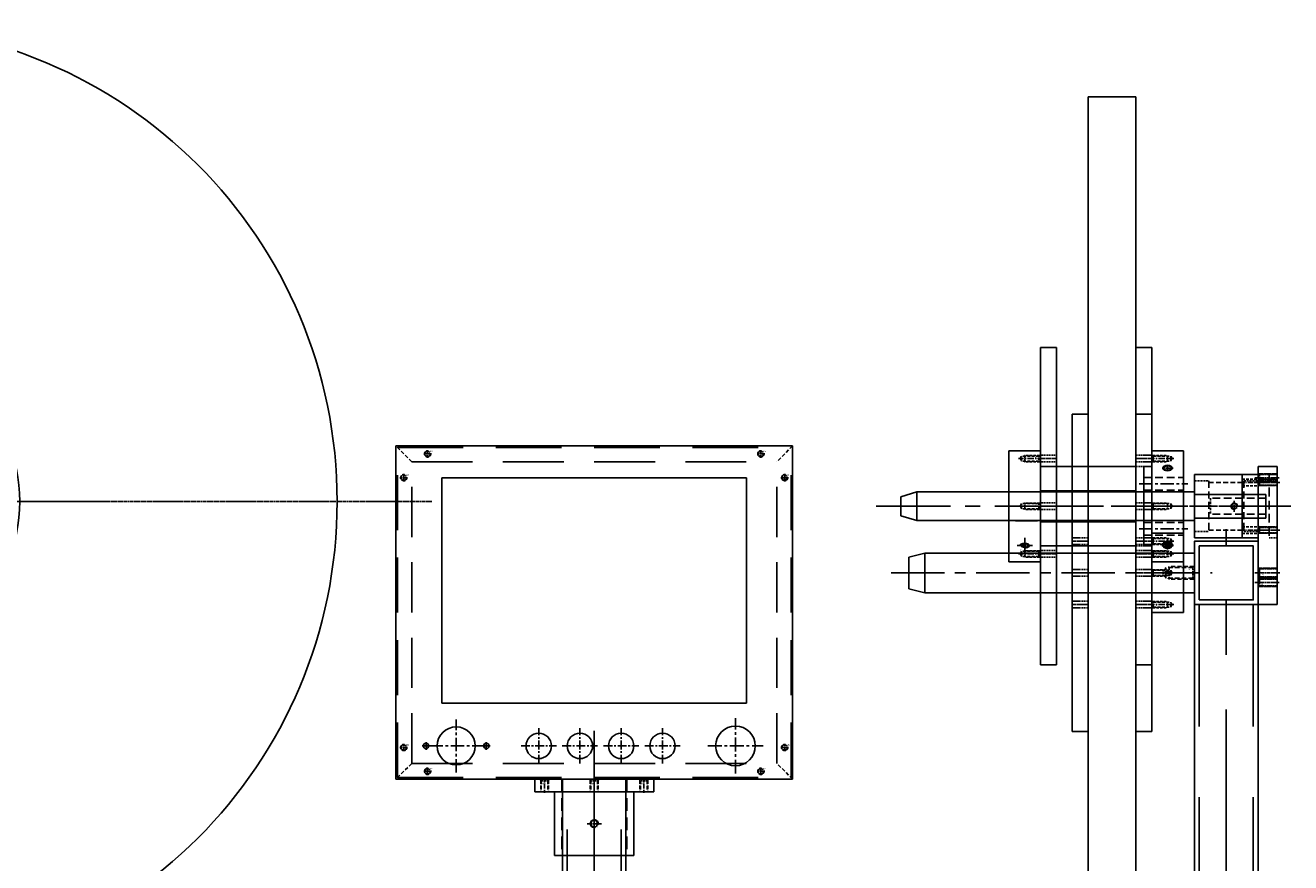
# Model space of a CAD drawing. Header units: millimetres. Extents: x -1657 to 8845, y -11980 to 3013.
# Tile 69 of 256: x 73 to 870, y -714 to -187. Entities that reach past the tile are written whole.
import ezdxf

# ---------------------------------------------------------------- set-up
doc = ezdxf.new("R2010")
doc.units = ezdxf.units.MM
doc.linetypes.add('CENTER', pattern=[2, 1.25, -0.25, 0.25, -0.25])
doc.linetypes.add('DASHED', pattern=[0.75, 0.5, -0.25])
for name, color, linetype in [('图层29', 13, 'Continuous'), ('图层31', 70, 'Continuous'), ('图层32', 127, 'Continuous'), ('图层33', 235, 'Continuous'), ('图层36', 121, 'Continuous'), ('图层37', 21, 'Continuous'), ('图层88', 140, 'Continuous'), ('图层94', 125, 'Continuous'), ('圆管', 25, 'Continuous'), ('料盘', 247, 'Continuous'), ('方管', 252, 'Continuous')]:
    doc.layers.add(name, color=color, linetype=linetype)

# ---------------------------------------------------------------- blocks, each defined once
blk = doc.blocks.new('4A')
at = {"color": 1, "linetype": 'CENTER'}
for p, q in [((-5, 0), (5, 0)), ((0, 5), (0, -5))]:
    blk.add_line(p, q, dxfattribs=at)
for radius in [4, 2.25]:
    blk.add_circle((0, 0), radius)
blk.add_text('M4', height=0.697).set_placement((-1.44, -1.08))
blk = doc.blocks.new('27AEA')
at = {"layer": '图层33', "color": 1, "linetype": 'CENTER', "ltscale": 46.016529}
for p, q in [((0, 0), (0, 278.4)), ((-139.2, 139.2), (139.2, 139.2))]:
    blk.add_line(p, q, dxfattribs=at)
at = {"layer": '图层33', "ltscale": 10.330579}
blk.add_circle((0, 139.2), 100, dxfattribs=at)
at = {"layer": '图层33', "color": 1, "linetype": 'CENTER', "ltscale": 46.016529}
blk.add_circle((0, 139.2), 20, dxfattribs=at)
at = {"layer": '图层33', "ltscale": 0.867769}
blk.add_circle((0, 139.2), 12.75, dxfattribs=at)
for p in [(0, 159.2), (-20, 139.2), (20, 139.2), (0, 119.2)]:
    blk.add_blockref('4A', p, dxfattribs=at)
blk = doc.blocks.new('8D21F')
at = {"layer": '图层37', "color": 1, "linetype": 'CENTER', "ltscale": 1.150393}
blk.add_line((0, 0), (6.96, 0), dxfattribs=at)
at = {"layer": '图层37', "color": 1, "linetype": 'CENTER', "ltscale": 0.677887}
blk.add_line((3.48, -2.04), (3.48, 2.06), dxfattribs=at)
at = {"layer": '图层37', "ltscale": 0.619835}
for major_axis, ratio in [((-3, 0), 0.589256), ((-2.5, 0), 0.545738)]:
    blk.add_ellipse((3.48, 0.01), major_axis=major_axis, ratio=ratio, dxfattribs=at)
blk = doc.blocks.new('4F')
at = {"color": 1, "linetype": 'CENTER', "ltscale": 3.210708}
blk.add_line((-2.16, 0), (13.9, 0), dxfattribs=at)
at = {"color": 4, "linetype": 'DASHED', "ltscale": 0.471405}
for p, q in [((1, 1.65), (0, 2.65)), ((1, -1.65), (0, -2.65))]:
    blk.add_line(p, q, dxfattribs=at)
at = {"color": 4, "linetype": 'DASHED', "ltscale": 3.116667}
for p, q in [((0.65, 2), (10, 2)), ((0.65, -2), (10, -2))]:
    blk.add_line(p, q, dxfattribs=at)
at = {"color": 4, "linetype": 'DASHED', "ltscale": 1.1}
for p, q in [((1, 1.65), (1, -1.65)), ((12, 1.65), (12, -1.65))]:
    blk.add_line(p, q, dxfattribs=at)
at = {"color": 4, "linetype": 'DASHED', "ltscale": 3.666667}
for p, q in [((1, 1.65), (12, 1.65)), ((1, -1.65), (12, -1.65))]:
    blk.add_line(p, q, dxfattribs=at)
at = {"color": 4, "linetype": 'DASHED', "ltscale": 0.164992}
for p, q in [((10, 2), (10.35, 1.65)), ((10, -2), (10.35, -1.65))]:
    blk.add_line(p, q, dxfattribs=at)
at = {"color": 4, "linetype": 'DASHED', "ltscale": 1.333333}
blk.add_line((10, 2), (10, -2), dxfattribs=at)
at = {"color": 4, "linetype": 'DASHED', "ltscale": 0.635085}
for p in [(12, 1.65), (12, -1.65)]:
    blk.add_line(p, (12.95, 0), dxfattribs=at)
blk.add_text('M4', height=0.808, rotation=90).set_placement((3.46, -1.03))
blk = doc.blocks.new('94E90')
at = {"layer": '图层37', "color": 1, "linetype": 'CENTER'}
for p, q in [((0, 0), (0, -5.12)), ((-3.59, -2.52), (3.75, -2.52))]:
    blk.add_line(p, q, dxfattribs=at)
at = {"layer": '图层37', "ltscale": 3.305785}
for major_axis, ratio in [((-3, 0), 0.589256), ((-2.5, 0), 0.424264)]:
    blk.add_ellipse((0, -2.52), major_axis=major_axis, ratio=ratio, dxfattribs=at)
at = {"layer": '图层37'}
blk.add_text('M6', height=0.586, dxfattribs=at).set_placement((0.44, -2.26))
blk = doc.blocks.new('28282')
at = {"layer": '图层37', "ltscale": 14.46281}
for p, q in [((5, 53.14), (25, 53.14)), ((5, -16.86), (5, 53.14)), ((25, -16.86), (25, 53.14)), ((0, -6.86), (0, 43.14)), ((0, 43.14), (5, 43.14)), ((0, -6.86), (5, -6.86)), ((5, -16.86), (25, -16.86))]:
    blk.add_line(p, q, dxfattribs=at)
at = {"layer": '图层37', "color": 1, "linetype": 'CENTER', "ltscale": 6.710744}
for p, q in [((-2.8, 32.28), (27.8, 32.28)), ((-2.8, 4), (27.8, 4))]:
    blk.add_line(p, q, dxfattribs=at)
at = {"layer": '图层37', "color": 4, "linetype": 'DASHED', "ltscale": 9.641873}
for p, q in [((0, 36.28), (25, 36.28)), ((0, 28.28), (25, 28.28)), ((0, 8), (25, 8)), ((0, 0), (25, 0))]:
    blk.add_line(p, q, dxfattribs=at)
at = {"layer": '图层37', "color": 4, "linetype": 'DASHED', "ltscale": 27.548209}
for p, q in [((0, 27.14), (25, 27.14)), ((0, 9.14), (25, 9.14))]:
    blk.add_line(p, q, dxfattribs=at)
at = {"layer": '图层37', "color": 1, "linetype": 'CENTER', "ltscale": 19.173554}
blk.add_line((-8, 18.14), (33, 18.14), dxfattribs=at)
at = {"layer": '图层37', "ltscale": 14.46281}
for p in [(5, 48.14), (5, 18.14), (5, -11.86)]:
    blk.add_blockref('4F', p, dxfattribs=at)
at = {"layer": '图层37', "linetype": 'CENTER', "ltscale": 0.225512}
blk.add_blockref('8D21F', (11.52, 42.18), dxfattribs=at)
at = {"layer": '图层37', "ltscale": 3.305785}
blk.add_blockref('94E90', (15, -4.08), dxfattribs=at)
blk = doc.blocks.new('4C')
at = {"color": 1, "linetype": 'CENTER', "ltscale": 1.3982}
for p, q in [((-3.5, 0), (3.5, 0)), ((0, 3.5), (0, -3.5))]:
    blk.add_line(p, q, dxfattribs=at)
blk.add_circle((0, 0), 1.65)
at = {"color": 2, "linetype": 'Continuous'}
blk.add_arc((0, 0), 2, 80.74753, 15.05083, dxfattribs=at)
blk.add_text('M4', height=0.558).set_placement((1.01, 1.61))
blk = doc.blocks.new('280B6')
at = {"layer": '图层37', "ltscale": 6.198347}
for p, q in [((10, 12.5), (-35, 12.5)), ((-35, -2.5), (-35, 12.5)), ((10, -4), (10, 14)), ((185, 14), (10, 14)), ((185, -4), (185, 14)), ((195, -1), (195, 11)), ((10, -2.5), (-35, -2.5)), ((185, -4), (10, -4))]:
    blk.add_line(p, q, dxfattribs=at)
at = {"layer": '图层37', "color": 4, "linetype": 'DASHED', "ltscale": 9.641873}
for p, q in [((-35, 10), (0, 10)), ((-35, 0), (0, 0))]:
    blk.add_line(p, q, dxfattribs=at)
at = {"layer": '图层37', "color": 4, "linetype": 'DASHED', "ltscale": 2.754821}
blk.add_line((0, 0), (0, 10), dxfattribs=at)
at = {"layer": '图层37', "ltscale": 3.719008}
for p, q in [((195, 11), (185, 14)), ((195, -1), (185, -4))]:
    blk.add_line(p, q, dxfattribs=at)
at = {"layer": '图层37', "color": 1, "linetype": 'CENTER', "ltscale": 37.38843}
blk.add_line((210.6, 5), (-50.6, 5), dxfattribs=at)
at = {"layer": '图层37', "ltscale": 2.066116, "rotation": 90}
blk.add_blockref('4C', (-15, 5), dxfattribs=at)
blk = doc.blocks.new('27FCE')
at = {"layer": '图层36', "ltscale": 2.125}
for p, q in [((-31, -4), (-31, 36)), ((-31, 36), (9, 36)), ((-1, -4), (-1, 36)), ((9, -4), (9, 36)), ((-31, -4), (9, -4))]:
    blk.add_line(p, q, dxfattribs=at)
at = {"layer": '图层36', "color": 4, "linetype": 'DASHED', "ltscale": 2.479339}
for p, q in [((-31, 32), (-22, 32)), ((0, 32), (9, 32)), ((-31, 0), (-22, 0)), ((0, 0), (9, 0))]:
    blk.add_line(p, q, dxfattribs=at)
at = {"layer": '图层36', "color": 4, "linetype": 'DASHED', "ltscale": 8.815427}
for p, q in [((-22, 32), (-22, 0)), ((0, 32), (0, 0))]:
    blk.add_line(p, q, dxfattribs=at)
at = {"layer": '图层36', "color": 4, "linetype": 'DASHED', "ltscale": 3.333333}
for p, q in [((-1, 33.1), (9, 33.1)), ((-1, 28.9), (9, 28.9)), ((-1, 3.1), (9, 3.1)), ((-1, -1.1), (9, -1.1))]:
    blk.add_line(p, q, dxfattribs=at)
at = {"layer": '图层36', "color": 4, "linetype": 'DASHED', "ltscale": 6.060606}
for p, q in [((-22, 31), (0, 31)), ((-22, 1), (0, 1))]:
    blk.add_line(p, q, dxfattribs=at)
at = {"layer": '图层36', "color": 1, "linetype": 'CENTER', "ltscale": 2.32}
for p, q in [((-1.8, 31), (9.8, 31)), ((-1.8, 1), (9.8, 1))]:
    blk.add_line(p, q, dxfattribs=at)
at = {"layer": '图层36', "color": 1, "linetype": 'CENTER', "ltscale": 9.28}
blk.add_line((-34.2, 16), (12.2, 16), dxfattribs=at)
blk = doc.blocks.new('858E8')
at = {"layer": '图层29', "color": 4, "linetype": 'DASHED'}
for p, q in [((-2.5, 2.6), (-2.5, 14)), ((-2.1, 3), (-2.1, 14)), ((2.1, 3), (2.1, 14)), ((2.5, 2.6), (2.5, 14)), ((-2.1, 3), (-3.1, 2)), ((-2.1, 3), (2.1, 3)), ((2.1, 3), (3.1, 2))]:
    blk.add_line(p, q, dxfattribs=at)
at = {"layer": '图层29', "color": 1, "linetype": 'CENTER'}
blk.add_line((0, 0), (0, 15.27), dxfattribs=at)
at = {"layer": '图层29'}
blk.add_text('M5', height=1.031, rotation=180, dxfattribs=at).set_placement((1.49, 5.16))
blk = doc.blocks.new('8563D')
at = {"layer": '图层29', "color": 4, "linetype": 'DASHED'}
for p, q in [((-2, 2.65), (-2, 14)), ((-1.65, 3), (-1.65, 14)), ((1.65, 3), (1.65, 14)), ((2, 2.65), (2, 14)), ((-1.65, 3), (-2.65, 2)), ((-1.65, 3), (1.65, 3)), ((1.65, 3), (2.65, 2))]:
    blk.add_line(p, q, dxfattribs=at)
at = {"layer": '图层29', "color": 1, "linetype": 'CENTER'}
blk.add_line((0, 0), (0, 15.68), dxfattribs=at)
at = {"layer": '图层29'}
blk.add_text('M4', height=0.814, rotation=180, dxfattribs=at).set_placement((0.96, 6.02))
blk = doc.blocks.new('56715')
at = {"layer": '图层29', "color": 4, "linetype": 'DASHED', "lineweight": -3}
for p, q in [((-5.5, -0.5), (-5.5, 11)), ((-5, 0), (-5, 11)), ((0, 0), (0, 11)), ((0.5, -0.5), (0.5, 11)), ((-5, 0), (-6, -1)), ((-5, 0), (0, 0)), ((0, 0), (1, -1))]:
    blk.add_line(p, q, dxfattribs=at)
at = {"layer": '图层29', "color": 1, "linetype": 'CENTER', "lineweight": -3}
blk.add_line((-2.5, -3), (-2.5, 12.86), dxfattribs=at)
at = {"layer": '图层29', "lineweight": -3}
blk.add_text('M6', height=0.461, rotation=180, dxfattribs=at).set_placement((-0.88, 2.44))
blk = doc.blocks.new('27D8D')
at = {"layer": '图层29', "ltscale": 123.966942}
for p, q in [((-12, 0), (-12, 87)), ((0, 0), (0, 87)), ((-12, 0), (0, 0))]:
    blk.add_line(p, q, dxfattribs=at)
at = {"layer": '图层29', "lineweight": -3, "ltscale": 5.5}
blk.add_line((0, 87), (-12, 87), dxfattribs=at)
at = {"layer": '图层29', "color": 4, "linetype": 'DASHED', "ltscale": 3.305785}
for p, q in [((-12, 40), (-5, 40)), ((-12, 10), (-5, 10))]:
    blk.add_line(p, q, dxfattribs=at)
at = {"layer": '图层29', "color": 4, "linetype": 'DASHED', "ltscale": 1.37741}
for p, q in [((-5, 45), (0, 45)), ((-5, 5), (0, 5))]:
    blk.add_line(p, q, dxfattribs=at)
at = {"layer": '图层29', "color": 4, "linetype": 'DASHED', "ltscale": 11.019284}
blk.add_line((-5, 5), (-5, 45), dxfattribs=at)
at = {"layer": '图层29', "color": 1, "linetype": 'CENTER', "ltscale": 2.300826}
blk.add_line((-12.96, 25), (0.96, 25), dxfattribs=at)
at = {"layer": '图层29', "ltscale": 8.264463, "xscale": -1, "rotation": 270}
for p in [(-14, 73), (-14, 7)]:
    blk.add_blockref('858E8', p, dxfattribs=at)
at = {"layer": '图层29', "lineweight": -3, "ltscale": 1.375, "xscale": -1, "rotation": 270}
blk.add_blockref('56715', (-11, 69.5), dxfattribs=at)
at = {"layer": '图层29', "ltscale": 6.61157, "xscale": -1, "rotation": 270}
for p in [(-14, 40), (-14, 10)]:
    blk.add_blockref('8563D', p, dxfattribs=at)
blk = doc.blocks.new('27B8E')
at = {"layer": '图层32', "ltscale": 10.330579}
for p, q in [((-10, 4.69), (-10, -45.31)), ((-10, 4.69), (10, 4.69)), ((10, 4.69), (10, -45.31)), ((-10, -45.31), (10, -45.31))]:
    blk.add_line(p, q, dxfattribs=at)
at = {"layer": '图层32', "color": 1, "linetype": 'CENTER', "ltscale": 0.869249}
blk.add_line((0, 0), (0, -5.26), dxfattribs=at)
at = {"layer": '图层32', "color": 4, "linetype": 'DASHED', "ltscale": 8.264463}
for p, q in [((-10, -7.81), (10, -7.81)), ((-10, -32.81), (10, -32.81))]:
    blk.add_line(p, q, dxfattribs=at)
at = {"layer": '图层32', "color": 1, "linetype": 'CENTER', "ltscale": 1.150413}
blk.add_line((3.48, -2.63), (-3.48, -2.63), dxfattribs=at)
at = {"layer": '图层32', "color": 1, "linetype": 'CENTER', "ltscale": 5.752066}
blk.add_line((-12.4, -20.31), (12.4, -20.31), dxfattribs=at)
at = {"layer": '图层32', "ltscale": 0.225512}
for major_axis, ratio in [((-3, 0), 0.755597), ((-2.5, 0), 0.707107)]:
    blk.add_ellipse((0, -2.63), major_axis=major_axis, ratio=ratio, dxfattribs=at)
at = {"layer": '图层32', "ltscale": 10.330579}
for p in [(-10, -0.31), (-10, -20.31), (-10, -40.31)]:
    blk.add_blockref('4F', p, dxfattribs=at)
blk = doc.blocks.new('8F')
at = {"color": 1, "linetype": 'CENTER', "ltscale": 4.620811}
blk.add_line((-2.16, 0), (20.95, 0), dxfattribs=at)
at = {"color": 4, "linetype": 'DASHED', "ltscale": 0.471405}
for p, q in [((1, 3.38), (0, 4.38)), ((1, -3.38), (0, -4.38))]:
    blk.add_line(p, q, dxfattribs=at)
at = {"color": 4, "linetype": 'DASHED', "ltscale": 5.208333}
for p, q in [((0.38, 4), (16, 4)), ((0.38, -4), (16, -4))]:
    blk.add_line(p, q, dxfattribs=at)
at = {"color": 4, "linetype": 'DASHED', "ltscale": 2.25}
for p, q in [((1, 3.38), (1, -3.38)), ((18, 3.38), (18, -3.38))]:
    blk.add_line(p, q, dxfattribs=at)
at = {"color": 4, "linetype": 'DASHED', "ltscale": 5.666667}
for p, q in [((1, 3.38), (18, 3.38)), ((1, -3.38), (18, -3.38))]:
    blk.add_line(p, q, dxfattribs=at)
at = {"color": 4, "linetype": 'DASHED', "ltscale": 0.294628}
for p, q in [((16, 4), (16.62, 3.38)), ((16, -4), (16.62, -3.38))]:
    blk.add_line(p, q, dxfattribs=at)
at = {"color": 4, "linetype": 'DASHED', "ltscale": 2.666667}
blk.add_line((16, 4), (16, -4), dxfattribs=at)
at = {"color": 4, "linetype": 'DASHED', "ltscale": 1.299038}
for p in [(18, 3.38), (18, -3.38)]:
    blk.add_line(p, (19.95, 0), dxfattribs=at)
blk.add_text('M8', height=0.635).set_placement((2.81, -2.46))
blk = doc.blocks.new('27AB9')
at = {"layer": '图层31', "color": 1, "linetype": 'CENTER', "ltscale": 26.842975}
blk.add_line((-12.5, -21.2), (-12.5, 181.2), dxfattribs=at)
at = {"layer": '图层31', "ltscale": 123.966942}
for p, q in [((-25, 0), (-25, 170)), ((-25, 170), (0, 170)), ((0, 0), (0, 170)), ((-25, 0), (-22.5, -10)), ((-25, 0), (0, 0)), ((0, 0), (-2.5, -10)), ((-22.5, -10), (-2.5, -10))]:
    blk.add_line(p, q, dxfattribs=at)
at = {"layer": '图层31', "ltscale": 123.966942, "rotation": 270}
blk.add_blockref('8F', (-12.5, 170), dxfattribs=at)
blk = doc.blocks.new('283A4')
at = {"layer": '图层37', "ltscale": 0.867769}
for p, q in [((0, 0), (0, 200)), ((0, 200), (10, 200)), ((10, 0), (10, 200)), ((0, 0), (10, 0))]:
    blk.add_line(p, q, dxfattribs=at)
at = {"layer": '图层37', "color": 1, "linetype": 'CENTER', "ltscale": 0.958678}
for p, q in [((-0.4, 130), (10.4, 130)), ((-0.4, 70), (10.4, 70))]:
    blk.add_line(p, q, dxfattribs=at)
at = {"layer": '图层37', "color": 4, "linetype": 'DASHED', "ltscale": 1.37741}
for p, q in [((0, 132.1), (10, 132.1)), ((0, 127.9), (10, 127.9)), ((0, 125), (10, 125)), ((0, 102.1), (10, 102.1)), ((0, 97.9), (10, 97.9)), ((0, 75), (10, 75)), ((0, 72.1), (10, 72.1)), ((0, 67.9), (10, 67.9))]:
    blk.add_line(p, q, dxfattribs=at)
at = {"layer": '图层37', "color": 1, "linetype": 'CENTER', "ltscale": 3.371535}
blk.add_line((-3.43, 100), (13.43, 100), dxfattribs=at)
blk = doc.blocks.new('28494')
at = {"layer": '图层37', "ltscale": 14.46281}
for p, q in [((-10, -64.75), (-10, 5.25)), ((-10, 5.25), (10, 5.25)), ((10, -64.75), (10, 5.25)), ((-70, -4.75), (-10, -4.75)), ((-70, -54.75), (-70, -4.75)), ((-70, -19.95), (-10, -19.95)), ((-70, -39.55), (-10, -39.55)), ((-70, -54.75), (-10, -54.75)), ((-10, -64.75), (10, -64.75))]:
    blk.add_line(p, q, dxfattribs=at)
at = {"layer": '图层37', "color": 1, "linetype": 'CENTER'}
for p, q in [((0, 0), (0, -10)), ((-5, -5), (5, -5))]:
    blk.add_line(p, q, dxfattribs=at)
at = {"layer": '图层37', "color": 4, "linetype": 'DASHED', "ltscale": 27.548209}
for p, q in [((-70, -20.65), (10, -20.65)), ((-70.1, -38.75), (9.9, -38.75))]:
    blk.add_line(p, q, dxfattribs=at)
at = {"layer": '图层37', "color": 1, "linetype": 'CENTER', "ltscale": 19.173554}
blk.add_line((-88, -29.75), (18, -29.75), dxfattribs=at)
at = {"layer": '图层37', "ltscale": 0.619835}
blk.add_ellipse((0, -5), major_axis=(-3, 0), ratio=0.479592, start_param=4.712389, end_param=9.424778, dxfattribs=at)
blk.add_ellipse((0, -5), major_axis=(-2.5, 0), ratio=0.424264, dxfattribs=at)
at = {"layer": '图层37', "ltscale": 14.46281}
for p in [(-10, 0.25), (-10, -29.75), (-10, -59.75)]:
    blk.add_blockref('4F', p, dxfattribs=at)
at = {"layer": '图层37'}
blk.add_text('M6', height=0.586, dxfattribs=at).set_placement((1.96, -2.66))
blk = doc.blocks.new('27AF9')
at = {"layer": '图层33', "ltscale": 0.867769}
for p, q in [((-97.9, 0), (-97.9, 10)), ((-97.9, 10), (102.1, 10)), ((102.1, 0), (102.1, 10)), ((-97.9, 0), (102.1, 0))]:
    blk.add_line(p, q, dxfattribs=at)
at = {"layer": '图层33', "color": 4, "linetype": 'DASHED', "ltscale": 1.37741}
for p, q in [((-20, 0), (-20, 10)), ((-15.8, 0), (-15.8, 10)), ((-10.4, 0), (-10.4, 10)), ((0, 0), (0, 10)), ((4.2, 0), (4.2, 10)), ((14.6, 0), (14.6, 10)), ((20, 0), (20, 10)), ((24.2, 0), (24.2, 10))]:
    blk.add_line(p, q, dxfattribs=at)
at = {"layer": '图层33', "color": 1, "linetype": 'CENTER', "ltscale": 0.958678}
for p, q in [((-17.9, -0.4), (-17.9, 10.4)), ((2.1, -2.49), (2.1, 12.7)), ((22.1, -0.4), (22.1, 10.4))]:
    blk.add_line(p, q, dxfattribs=at)
blk = doc.blocks.new('4E')
at = {"color": 1, "linetype": 'CENTER', "ltscale": 0.96}
for p, q in [((-2.4, 0), (2.4, 0)), ((0, -2.4), (0, 2.4))]:
    blk.add_line(p, q, dxfattribs=at)
at = {"color": 4, "linetype": 'DASHED', "ltscale": 3.454}
blk.add_circle((0, 0), 1.65, dxfattribs=at)
at = {"color": 4, "linetype": 'DASHED', "ltscale": 2.093333}
blk.add_arc((0, 0), 2, 90, 0, dxfattribs=at)
at = {"ltscale": 0.5}
blk.add_text('M4', height=0.873, dxfattribs=at).set_placement((1.51, 1.24))
blk = doc.blocks.new('29A73')
at = {"layer": '图层94', "ltscale": 18.75}
for p, q in [((-57, 191.436), (193, 191.436)), ((-57, -18.564), (-57, 191.436)), ((193, -18.564), (193, 191.436)), ((-28, 171.436), (164, 171.436)), ((-28, 29.436), (-28, 171.436)), ((164, 29.436), (164, 171.436)), ((-28, 29.436), (164, 29.436)), ((-57, -18.564), (193, -18.564))]:
    blk.add_line(p, q, dxfattribs=at)
at = {"layer": '图层94', "color": 4, "linetype": 'DASHED', "lineweight": -3, "ltscale": 4.714045}
for p, q in [((-47, 181.436), (-57, 191.436)), ((193, 191.436), (183, 181.436)), ((-47, -8.564), (-57, -18.564)), ((193, -18.564), (183, -8.564))]:
    blk.add_line(p, q, dxfattribs=at)
at = {"layer": '图层94', "color": 4, "linetype": 'DASHED', "ltscale": 69.333333}
for p, q in [((-56, -17.564), (-56, 190.436)), ((192, -17.564), (192, 190.436))]:
    blk.add_line(p, q, dxfattribs=at)
at = {"layer": '图层94', "color": 4, "linetype": 'DASHED', "ltscale": 82.666667}
for p, q in [((-56, 190.436), (192, 190.436)), ((-56, -17.564), (192, -17.564))]:
    blk.add_line(p, q, dxfattribs=at)
at = {"layer": '图层94', "color": 4, "linetype": 'DASHED', "ltscale": 63.333333}
for p, q in [((-47, -8.564), (-47, 181.436)), ((183, -8.564), (183, 181.436))]:
    blk.add_line(p, q, dxfattribs=at)
at = {"layer": '图层94', "color": 4, "linetype": 'DASHED', "ltscale": 76.666667}
for p, q in [((-47, 181.436), (183, 181.436)), ((-47, -8.564), (183, -8.564))]:
    blk.add_line(p, q, dxfattribs=at)
at = {"layer": '图层94', "color": 1, "linetype": 'CENTER', "ltscale": 6.6816}
for p, q in [((-19, -14.268), (-19, 19.14)), ((-35.704, 2.436), (-2.296, 2.436))]:
    blk.add_line(p, q, dxfattribs=at)
at = {"layer": '图层94', "color": 1, "linetype": 'CENTER', "ltscale": 6.96}
for p, q in [((157, -14.964), (157, 19.836)), ((139.6, 2.436), (174.4, 2.436))]:
    blk.add_line(p, q, dxfattribs=at)
at = {"layer": '图层94', "color": 1, "linetype": 'CENTER', "ltscale": 4.4544}
for p, q in [((33, -8.7), (33, 13.572)), ((59, -8.7), (59, 13.572)), ((85, -8.7), (85, 13.572)), ((111, -8.7), (111, 13.572)), ((21.864, 2.436), (44.136, 2.436)), ((47.864, 2.436), (70.136, 2.436)), ((73.864, 2.436), (96.136, 2.436)), ((99.864, 2.436), (122.136, 2.436))]:
    blk.add_line(p, q, dxfattribs=at)
at = {"layer": '图层94', "color": 1, "linetype": 'CENTER', "ltscale": 0.9744}
for p, q in [((-40.436, 2.436), (-35.564, 2.436)), ((-38, 0), (-38, 4.872)), ((-2.436, 2.436), (2.436, 2.436)), ((0, 0), (0, 4.872))]:
    blk.add_line(p, q, dxfattribs=at)
at = {"layer": '图层94', "ltscale": 18.75}
for centre, radius in [((-19, 2.436), 12), ((33, 2.436), 8), ((59, 2.436), 8), ((85, 2.436), 8), ((111, 2.436), 8), ((157, 2.436), 12.5)]:
    blk.add_circle(centre, radius, dxfattribs=at)
at = {"layer": '图层94', "ltscale": 6}
for centre in [(-38, 2.436), (0, 2.436)]:
    blk.add_circle(centre, 1.75, dxfattribs=at)
at = {"layer": '图层94', "lineweight": -3, "ltscale": 1.125}
for p in [(-37, 186.436), (173, 186.436), (-52, 171.436), (188, 171.436), (-52, 1.436), (188, 1.436), (-37, -13.564), (173, -13.564)]:
    blk.add_blockref('4E', p, dxfattribs=at)
blk = doc.blocks.new('69A9F')
at = {"layer": '图层88', "color": 1, "linetype": 'CENTER', "ltscale": 1.856}
blk.add_line((0, 0), (0, -9.28), dxfattribs=at)
at = {"layer": '图层88', "color": 4, "linetype": 'DASHED', "ltscale": 0.471405}
for p, q in [((-2.1, -1.64), (-3.1, -0.64)), ((2.1, -1.64), (3.1, -0.64))]:
    blk.add_line(p, q, dxfattribs=at)
at = {"layer": '图层88', "color": 4, "linetype": 'DASHED', "ltscale": 4.466667}
for p, q in [((-2.5, -1.24), (-2.5, -8.64)), ((2.5, -1.24), (2.5, -8.64))]:
    blk.add_line(p, q, dxfattribs=at)
at = {"layer": '图层88', "color": 4, "linetype": 'DASHED', "ltscale": 4.333333}
for p, q in [((-2.1, -1.64), (-2.1, -8.64)), ((2.1, -1.64), (2.1, -8.64))]:
    blk.add_line(p, q, dxfattribs=at)
at = {"layer": '图层88', "color": 4, "linetype": 'DASHED', "ltscale": 1.4}
blk.add_line((2.1, -1.64), (-2.1, -1.64), dxfattribs=at)
at = {"layer": '图层88'}
blk.add_text('M5', height=1.031, dxfattribs=at).set_placement((-1.49, -3.8))
blk = doc.blocks.new('69A99')
at = {"layer": '图层88', "color": 4, "linetype": 'DASHED', "ltscale": 0.471405}
for p, q in [((-4.2, 0), (-5.2, 1)), ((0, 0), (1, 1))]:
    blk.add_line(p, q, dxfattribs=at)
at = {"layer": '图层88', "color": 4, "linetype": 'DASHED', "ltscale": 4.466667}
for p, q in [((-4.6, 0.4), (-4.6, -7)), ((0.4, 0.4), (0.4, -7))]:
    blk.add_line(p, q, dxfattribs=at)
at = {"layer": '图层88', "color": 4, "linetype": 'DASHED', "ltscale": 4.333333}
for p, q in [((-4.2, 0), (-4.2, -7)), ((0, 0), (0, -7))]:
    blk.add_line(p, q, dxfattribs=at)
at = {"layer": '图层88', "color": 4, "linetype": 'DASHED', "ltscale": 1.4}
blk.add_line((0, 0), (-4.2, 0), dxfattribs=at)
at = {"layer": '图层88', "color": 1, "linetype": 'CENTER', "ltscale": 1.856}
blk.add_line((-2.1, 1.64), (-2.1, -7.64), dxfattribs=at)
at = {"layer": '图层88'}
blk.add_text('M5', height=1.031, dxfattribs=at).set_placement((-3.59, -2.16))
blk = doc.blocks.new('69A90')
at = {"layer": '图层88', "color": 4, "linetype": 'DASHED', "ltscale": 0.471405}
for p, q in [((-4.2, 0), (-5.2, 1)), ((0, 0), (1, 1))]:
    blk.add_line(p, q, dxfattribs=at)
at = {"layer": '图层88', "color": 4, "linetype": 'DASHED', "ltscale": 4.466667}
for p, q in [((-4.6, 0.4), (-4.6, -7)), ((0.4, 0.4), (0.4, -7))]:
    blk.add_line(p, q, dxfattribs=at)
at = {"layer": '图层88', "color": 4, "linetype": 'DASHED', "ltscale": 4.333333}
for p, q in [((-4.2, 0), (-4.2, -7)), ((0, 0), (0, -7))]:
    blk.add_line(p, q, dxfattribs=at)
at = {"layer": '图层88', "color": 4, "linetype": 'DASHED', "ltscale": 1.4}
blk.add_line((0, 0), (-4.2, 0), dxfattribs=at)
at = {"layer": '图层88', "color": 1, "linetype": 'CENTER', "ltscale": 1.856}
blk.add_line((-2.1, 1.64), (-2.1, -7.64), dxfattribs=at)
at = {"layer": '图层88'}
blk.add_text('M5', height=1.031, dxfattribs=at).set_placement((-3.59, -2.16))
blk = doc.blocks.new('5C')
at = {"color": 1, "linetype": 'CENTER'}
for p, q in [((-4.5, 0), (4.5, 0)), ((0, 4.5), (0, -4.5))]:
    blk.add_line(p, q, dxfattribs=at)
blk.add_circle((0, 0), 2.1)
at = {"color": 2, "linetype": 'Continuous'}
blk.add_arc((0, 0), 2.5, 70.7735, 12.49301, dxfattribs=at)
blk.add_text('M5', height=0.54).set_placement((1.62, 1.8))
blk = doc.blocks.new('29CFB')
at = {"layer": '图层88', "ltscale": 1.625}
for p, q in [((-48, 12.5), (-48, -62.5)), ((-48, 12.5), (-40, 12.5)), ((-40, 12.5), (-40, -62.5)), ((-40, 0), (0, 0)), ((0, 0), (0, -50)), ((-40, -50), (0, -50)), ((-48, -62.5), (-40, -62.5))]:
    blk.add_line(p, q, dxfattribs=at)
at = {"layer": '图层88', "color": 4, "linetype": 'DASHED', "ltscale": 16}
for p, q in [((-48, -4.5), (0, -4.5)), ((-48, -45.5), (0, -45.5))]:
    blk.add_line(p, q, dxfattribs=at)
at = {"layer": '图层88', "color": 1, "linetype": 'CENTER', "ltscale": 11.136}
blk.add_line((-51.84, -25), (3.84, -25), dxfattribs=at)
at = {"layer": '图层88', "ltscale": 18.75, "rotation": 90}
for name, p in [('69A90', (-47, 8.35)), ('69A99', (-47, -22.9)), ('69A9F', (-48.64, -56.25))]:
    blk.add_blockref(name, p, dxfattribs=at)
at = {"layer": '图层88', "lineweight": -3, "ltscale": 10}
blk.add_blockref('5C', (-20, -25), dxfattribs=at)
blk = doc.blocks.new('29DBD')
at = {"layer": '圆管', "ltscale": 1.625}
for p, q in [((0, 37), (-380, 37)), ((-380, -3), (-380, 37)), ((0, -3), (0, 37)), ((0, -3), (-380, -3))]:
    blk.add_line(p, q, dxfattribs=at)
at = {"layer": '圆管', "color": 4, "linetype": 'DASHED', "ltscale": 126.666667}
for p, q in [((0, 34), (-380, 34)), ((0, 0), (-380, 0))]:
    blk.add_line(p, q, dxfattribs=at)
at = {"layer": '圆管', "color": 1, "linetype": 'CENTER', "ltscale": 88.16}
blk.add_line((30.4, 17), (-410.4, 17), dxfattribs=at)

msp = doc.modelspace()

# ---------------------------------------------------------------- linework, layer by layer
at = {"layer": '料盘', "ltscale": 150}
for p, q in [((742.7598, -831.6622), (742.7598, -231.6622)), ((742.7598, -231.6622), (772.7598, -231.6622)), ((772.7598, -831.6622), (772.7598, -231.6622))]:
    msp.add_line(p, q, dxfattribs=at)
at = {"layer": '料盘', "color": 1, "linetype": 'CENTER'}
msp.add_line((-390.4902, -486.6622), (329.5098, -486.6622), dxfattribs=at)
at = {"layer": '料盘', "ltscale": 12.5}
msp.add_circle((-30.4902, -486.6622), 300, dxfattribs=at)
at = {"layer": '方管', "color": 1, "linetype": 'CENTER', "ltscale": 129.92}
msp.add_line((-535.2902, -486.6622), (114.3098, -486.6622), dxfattribs=at)
at = {"layer": '方管', "color": 1, "linetype": 'CENTER', "ltscale": 138.04}
msp.add_line((829.7598, -1066.3743), (829.7598, -504.0622), dxfattribs=at)
at = {"layer": '方管', "ltscale": 1.125}
for p, q in [((809.7598, -1029.6622), (809.7598, -551.6622)), ((849.7598, -1029.6622), (849.7598, -551.6622))]:
    msp.add_line(p, q, dxfattribs=at)
at = {"layer": '方管', "color": 4, "linetype": 'DASHED', "ltscale": 178.333333}
for p, q in [((812.7598, -1029.6622), (812.7598, -551.6622)), ((846.7598, -1029.6622), (846.7598, -551.6622))]:
    msp.add_line(p, q, dxfattribs=at)
at = {"layer": '方管', "ltscale": 1.125}
for points in [[(809.7598, -551.6622), (849.7598, -551.6622), (849.7598, -511.6622), (809.7598, -511.6622)], [(812.7598, -548.6622), (846.7598, -548.6622), (846.7598, -514.6622), (812.7598, -514.6622)]]:
    msp.add_lwpolyline(points, close=True, dxfattribs=at)

# ---------------------------------------------------------------- block references
at = {"layer": '图层29', "ltscale": 2.125, "xscale": -1, "rotation": 180}
msp.add_blockref('27D8D', (861.7598, -464.6622), dxfattribs=at)
at = {"layer": '图层31', "ltscale": 2.125, "rotation": 270}
msp.add_blockref('27AB9', (639.7598, -544.1622), dxfattribs=at)
at = {"layer": '图层32', "ltscale": 2.125}
msp.add_blockref('27B8E', (792.7598, -511.355), dxfattribs=at)
at = {"layer": '图层33', "ltscale": 2.125}
msp.add_blockref('27AEA', (-30.4902, -625.8622), dxfattribs=at)
at = {"layer": '图层33', "ltscale": 2.125, "rotation": 270}
for p in [(732.7598, -529.5622), (772.7598, -529.5622)]:
    msp.add_blockref('27AF9', p, dxfattribs=at)
at = {"layer": '图层36', "ltscale": 2.125}
msp.add_blockref('27FCE', (840.7598, -505.6622), dxfattribs=at)
at = {"layer": '图层37', "ltscale": 2.125}
for name, p in [('283A4', (712.7598, -589.6622)), ('283A4', (772.7598, -589.6622)), ('28282', (777.7598, -507.8043))]:
    msp.add_blockref(name, p, dxfattribs=at)
at = {"layer": '图层37', "ltscale": 2.125, "rotation": 180}
for name, p in [('28494', (702.7598, -519.4109)), ('280B6', (819.7598, -484.6622))]:
    msp.add_blockref(name, p, dxfattribs=at)
at = {"layer": '图层88', "ltscale": 2.125, "rotation": 270}
msp.add_blockref('29CFB', (456.5098, -709.6622), dxfattribs=at)
at = {"layer": '图层94', "ltscale": 2.125}
msp.add_blockref('29A73', (363.5098, -643.0982), dxfattribs=at)
at = {"layer": '圆管', "ltscale": 2.125, "rotation": 270}
msp.add_blockref('29DBD', (414.5098, -1041.6622), dxfattribs=at)

doc.saveas('drawing.dxf')
